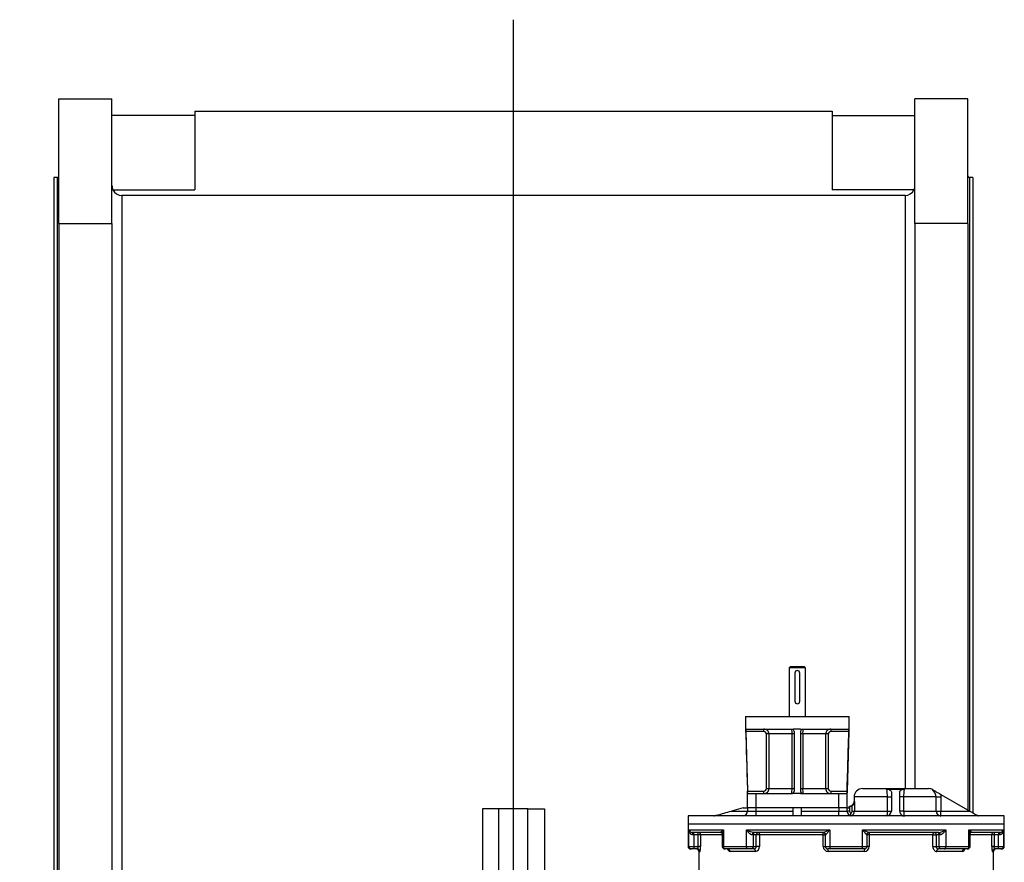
# Model space of a CAD drawing. Extents: x 912 to 7049, y 426 to 5475.
# Tile 5 of 5: x 5859 to 7049, y 4458 to 5475. Entities that reach past the tile are written whole.
import ezdxf

# ---------------------------------------------------------------- set-up
doc = ezdxf.new("R2010")
doc.units = 0
doc.layers.get('0').update_dxf_attribs({"linetype": 'CONTINUOUS'})
doc.layers.add('FORMAT', color=7, linetype='CONTINUOUS')

# ---------------------------------------------------------------- blocks, each defined once
blk = doc.blocks.new('SW_CENTERMARKSYMBOL_1')
at = {"layer": 'FORMAT', "color": 0}
for p, q in [((0, 5), (0, 1472.5)), ((-5, 0), (-596.4, 0)), ((0, 0), (-2.5, 0)), ((0, 0), (0, 2.5)), ((0, 0), (0, -2.5)), ((0, 0), (2.5, 0)), ((5, 0), (588.5, 0)), ((0, -5), (0, -1465.1))]:
    blk.add_line(p, q, dxfattribs=at)

msp = doc.modelspace()

# ---------------------------------------------------------------- linework, layer by layer
at = {"color": 7, "linetype": 'CONTINUOUS'}
for p, q in [((5906.7, 5379.9), (5970.7, 5379.9)), ((5906.7, 5229.5), (5906.7, 5379.9)), ((5970.7, 5229.5), (5970.7, 5379.9)), ((7004.7, 5379.9), (6940.7, 5379.9)), ((6940.7, 5229.5), (6940.7, 5379.9)), ((7004.7, 5229.5), (7004.7, 5379.9)), ((6070.7, 5364.9), (6070.7, 5269.9)), ((6070.7, 5364.9), (6840.7, 5364.9)), ((6840.7, 5364.9), (6840.7, 5269.9)), ((6070.7, 5359.9), (5970.7, 5359.9)), ((6840.7, 5359.9), (6940.7, 5359.9)), ((5904.7, 5284.9), (5900.7, 5284.9)), ((5900.7, 5284.9), (5900.7, 3999.9)), ((7010.7, 5284.9), (7006.7, 5284.9)), ((7010.7, 5284.9), (7010.7, 4518.1)), ((5972, 5269.9), (6070.7, 5269.9)), ((6939.5, 5269.9), (6840.7, 5269.9)), ((6928.7, 5263.3), (5982.7, 5263.3)), ((5906.7, 5229.5), (5970.7, 5229.5)), ((5906.7, 5229.5), (5906.7, 2770.3)), ((5970.7, 5229.5), (5970.7, 2770.3)), ((6940.7, 5229.5), (6940.7, 4547.2)), ((7004.7, 5229.5), (6940.7, 5229.5)), ((7004.7, 5229.5), (7004.7, 4521.5)), ((6790.4, 4694.7), (6788.6, 4692.9)), ((6788.6, 4692.9), (6788.6, 4634.2)), ((6798.6, 4692.9), (6788.6, 4692.9)), ((6790.4, 4694.7), (6798.6, 4694.7)), ((6795.6, 4686.7), (6795.6, 4652.7)), ((6798.6, 4694.7), (6806.9, 4694.7)), ((6808.6, 4692.9), (6798.6, 4692.9)), ((6801.6, 4652.7), (6801.6, 4686.7)), ((6808.6, 4692.9), (6806.9, 4694.7)), ((6808.6, 4634.2), (6808.6, 4692.9)), ((6736.1, 4634.2), (6736.1, 4619.2)), ((6736.1, 4634.2), (6861.1, 4634.2)), ((6861.1, 4619.2), (6861.1, 4634.2)), ((6736.3, 4619.2), (6736.1, 4619.2)), ((6736.3, 4616.2), (6738.5, 4544.2)), ((6736.5, 4619.2), (6791.6, 4619.2)), ((6802.6, 4619.2), (6794.6, 4619.2)), ((6794.6, 4616.2), (6794.6, 4544.2)), ((6802.6, 4616.2), (6802.6, 4544.2)), ((6805.6, 4619.2), (6860.7, 4619.2)), ((6860.9, 4616.2), (6858.7, 4544.2)), ((6861.1, 4619.2), (6861, 4619.2)), ((6877.2, 4547.2), (6957.2, 4547.2)), ((6906.8, 4546.3), (6908.5, 4546.7)), ((6908.5, 4546.7), (6917.2, 4546.7)), ((6912.2, 4543.5), (6912.2, 4520.2)), ((6917.2, 4546.7), (6925.9, 4546.7)), ((6922.2, 4543.4), (6922.2, 4520.2)), ((6925.9, 4546.7), (6927.6, 4546.3)), ((6962.2, 4545.1), (6962.2, 4545.8)), ((6738.6, 4524.2), (6738.6, 4541.2)), ((6738.6, 4541.2), (6748.6, 4541.2)), ((6748.6, 4541.2), (6791.6, 4541.2)), ((6794.6, 4541.2), (6791.6, 4541.2)), ((6802.6, 4541.2), (6794.6, 4541.2)), ((6802.6, 4541.2), (6805.6, 4541.2)), ((6805.6, 4541.2), (6848.6, 4541.2)), ((6848.6, 4541.2), (6858.6, 4541.2)), ((6858.6, 4541.2), (6858.6, 4524.2)), ((6867.2, 4537.2), (6867.2, 4531.7)), ((6971.8, 4540.3), (7007.1, 4520.2)), ((6438.2, 4522.9), (6418.2, 4522.9)), ((6418.2, 4522.9), (6418.2, 4368.5)), ((6438.2, 4370), (6438.2, 4522.9)), ((6473.2, 4522.9), (6438.2, 4522.9)), ((6473.2, 4370), (6473.2, 4522.9)), ((6473.2, 4522.9), (6493.2, 4522.9)), ((6493.2, 4522.9), (6493.2, 4368.5)), ((6733.3, 4524.2), (6719, 4520.2)), ((6733.3, 4524.2), (6738.6, 4524.2)), ((6738.6, 4524.2), (6738.6, 4520.2)), ((6793.6, 4514.2), (6793.6, 4524.2)), ((6803.6, 4524.2), (6793.6, 4524.2)), ((6803.6, 4514.2), (6803.6, 4524.2)), ((6858.6, 4524.2), (6858.6, 4520.2)), ((6858.6, 4524.2), (6861.1, 4524.2)), ((6861.1, 4524.2), (6861.1, 4525.7)), ((6861.1, 4525.7), (6861.4, 4525.7)), ((6666.6, 4514.2), (6666.6, 4504.2)), ((7048.6, 4514.2), (6666.6, 4514.2)), ((7048.6, 4504.2), (7048.6, 4514.2)), ((6666.6, 4504.2), (6666.6, 4477.4)), ((7048.6, 4477.4), (7048.6, 4504.2)), ((6706.4, 4494.4), (6671.7, 4494.4)), ((6706.4, 4494.4), (6706.9, 4494.4)), ((6708, 4493), (6708, 4477.4)), ((6829.7, 4494.4), (6745.9, 4494.4)), ((6969.4, 4494.4), (6885.5, 4494.4)), ((7007.2, 4477.4), (7007.2, 4493)), ((7008.8, 4494.4), (7008.3, 4494.4)), ((7043.5, 4494.4), (7008.8, 4494.4)), ((6670.6, 4474.4), (6669.6, 4474.4)), ((6673.6, 4474.4), (6670.6, 4474.4)), ((6678, 4474.4), (6673.6, 4474.4)), ((6711.7, 4474.4), (6711, 4474.4)), ((6739.1, 4474.4), (6711.7, 4474.4)), ((6743.1, 4474.4), (6739.1, 4474.4)), ((6746.3, 4474.4), (6743.1, 4474.4)), ((6838.2, 4474.4), (6835.5, 4474.4)), ((6835.5, 4474.4), (6835.5, 4474.4)), ((6877, 4474.4), (6838.2, 4474.4)), ((6879.7, 4474.4), (6877, 4474.4)), ((6879.8, 4474.4), (6879.7, 4474.4)), ((6972.2, 4474.4), (6969, 4474.4)), ((6976.1, 4474.4), (6972.2, 4474.4)), ((7003.6, 4474.4), (6976.1, 4474.4)), ((7004.2, 4474.4), (7003.6, 4474.4)), ((7041.7, 4474.4), (7037.3, 4474.4)), ((7044.6, 4474.4), (7041.7, 4474.4)), ((7045.6, 4474.4), (7044.6, 4474.4)), ((6679.6, 4471.4), (6679.6, 4429.2)), ((7035.6, 4445.2), (7035.6, 4471.4))]:
    msp.add_line(p, q, dxfattribs=at)
at = {"color": 8, "linetype": 'CONTINUOUS'}
for p, q in [((5904.7, 5284.9), (5904.7, 3999.9)), ((7006.7, 5284.9), (7006.7, 4520.4)), ((5982.7, 5263.3), (5982.7, 4014.9)), ((6928.7, 5263.3), (6928.7, 4547.2)), ((6758.2, 4616.2), (6736.3, 4616.2)), ((6758.2, 4616.2), (6758.2, 4619.2)), ((6839, 4619.2), (6839, 4616.2)), ((6860.9, 4616.2), (6839, 4616.2)), ((6764.2, 4613.2), (6761.3, 4613.2)), ((6761.3, 4547.2), (6761.3, 4613.2)), ((6792.2, 4613.2), (6764.2, 4613.2)), ((6764.2, 4613.2), (6764.2, 4547.2)), ((6794.6, 4613.2), (6792.2, 4613.2)), ((6792.2, 4547.2), (6792.2, 4613.2)), ((6805.1, 4613.2), (6802.6, 4613.2)), ((6833, 4613.2), (6805.1, 4613.2)), ((6805.1, 4613.2), (6805.1, 4547.2)), ((6833, 4547.2), (6833, 4613.2)), ((6836, 4613.2), (6833, 4613.2)), ((6836, 4613.2), (6836, 4547.2)), ((6738.5, 4544.2), (6758.2, 4544.2)), ((6758.2, 4541.2), (6758.2, 4544.2)), ((6761.3, 4547.2), (6764.2, 4547.2)), ((6764.2, 4547.2), (6792.2, 4547.2)), ((6792.2, 4547.2), (6794.6, 4547.2)), ((6802.6, 4547.2), (6805.1, 4547.2)), ((6805.1, 4547.2), (6833, 4547.2)), ((6833, 4547.2), (6836, 4547.2)), ((6839, 4544.2), (6839, 4541.2)), ((6839, 4544.2), (6858.7, 4544.2)), ((6748.6, 4541.2), (6748.6, 4524.2)), ((6848.6, 4524.2), (6848.6, 4541.2)), ((6907.4, 4537.2), (6867.2, 4537.2)), ((6867.2, 4531.7), (6867.8, 4531.7)), ((6867.8, 4531.7), (6867.8, 4520.2)), ((6907.4, 4537.2), (6912.2, 4537.2)), ((6907.4, 4520.2), (6907.4, 4537.2)), ((6927, 4537.2), (6922.2, 4537.2)), ((6927, 4537.2), (6927, 4520.2)), ((6966.2, 4537.2), (6927, 4537.2)), ((6966.2, 4520.2), (6966.2, 4537.2)), ((6966.2, 4537.2), (6972.1, 4537.2)), ((6972.1, 4537.2), (6972.1, 4520.2)), ((6719, 4520.2), (6738.6, 4520.2)), ((6748.6, 4524.2), (6738.6, 4524.2)), ((6738.6, 4520.2), (6748.6, 4520.2)), ((6793.6, 4524.2), (6748.6, 4524.2)), ((6748.6, 4524.2), (6748.6, 4520.2)), ((6748.6, 4520.2), (6748.6, 4514.2)), ((6748.6, 4520.2), (6793.6, 4520.2)), ((6848.6, 4524.2), (6803.6, 4524.2)), ((6803.6, 4520.2), (6848.6, 4520.2)), ((6848.6, 4524.2), (6848.6, 4520.2)), ((6858.6, 4524.2), (6848.6, 4524.2)), ((6848.6, 4514.2), (6848.6, 4520.2)), ((6848.6, 4520.2), (6858.6, 4520.2)), ((6861.6, 4520.2), (6858.6, 4520.2)), ((6861.6, 4525.7), (6861.6, 4520.2)), ((6864.8, 4520.2), (6864.8, 4526.7)), ((6864.8, 4520.2), (6867.8, 4520.2)), ((6867.8, 4520.2), (6907.4, 4520.2)), ((6907.4, 4520.2), (6912.2, 4520.2)), ((6927, 4520.2), (6922.2, 4520.2)), ((6927, 4520.2), (6966.2, 4520.2)), ((6966.2, 4520.2), (6972.1, 4520.2)), ((6972.1, 4514.2), (6972.1, 4520.2)), ((6972.1, 4520.2), (7007.1, 4520.2)), ((7048.6, 4504.2), (6666.6, 4504.2)), ((6667.6, 4497.4), (6709.3, 4497.4)), ((6667.6, 4477.4), (6667.6, 4497.4)), ((6709.3, 4497.4), (6709.3, 4477.4)), ((6737.2, 4497.4), (6837.9, 4497.4)), ((6737.2, 4477.4), (6737.2, 4497.4)), ((6837.9, 4497.4), (6837.9, 4477.4)), ((6877.3, 4497.4), (6978, 4497.4)), ((6877.3, 4477.4), (6877.3, 4497.4)), ((6978, 4497.4), (6978, 4477.4)), ((7005.9, 4497.4), (7047.6, 4497.4)), ((7005.9, 4477.4), (7005.9, 4497.4)), ((7047.6, 4497.4), (7047.6, 4477.4)), ((6673.5, 4491.4), (6672.3, 4491.4)), ((6678.9, 4491.4), (6673.5, 4491.4)), ((6673.5, 4491.4), (6673.5, 4477.4)), ((6681.8, 4491.4), (6678.9, 4491.4)), ((6678.9, 4477.4), (6678.9, 4491.4)), ((6681.8, 4491.4), (6681.8, 4477.4)), ((6708, 4491.4), (6681.8, 4491.4)), ((6745.2, 4491.4), (6744.3, 4491.4)), ((6749, 4491.4), (6745.2, 4491.4)), ((6745.2, 4491.4), (6745.2, 4477.4)), ((6749, 4477.4), (6749, 4491.4)), ((6752.9, 4491.4), (6749, 4491.4)), ((6829.9, 4491.4), (6752.9, 4491.4)), ((6752.9, 4491.4), (6752.9, 4477.4)), ((6829.9, 4491.4), (6832.4, 4491.4)), ((6829.9, 4477.4), (6829.9, 4491.4)), ((6832.5, 4491.4), (6832.4, 4491.4)), ((6832.4, 4491.4), (6832.4, 4477.4)), ((6832.5, 4477.4), (6832.5, 4491.4)), ((6832.7, 4491.4), (6832.5, 4491.4)), ((6882.7, 4491.4), (6882.6, 4491.4)), ((6882.7, 4491.4), (6882.7, 4477.4)), ((6882.8, 4491.4), (6882.7, 4491.4)), ((6882.8, 4477.4), (6882.8, 4491.4)), ((6885.3, 4491.4), (6882.8, 4491.4)), ((6962.4, 4491.4), (6885.3, 4491.4)), ((6885.3, 4491.4), (6885.3, 4477.4)), ((6962.4, 4477.4), (6962.4, 4491.4)), ((6962.4, 4491.4), (6966.2, 4491.4)), ((6970.1, 4491.4), (6966.2, 4491.4)), ((6966.2, 4491.4), (6966.2, 4477.4)), ((6971, 4491.4), (6970.1, 4491.4)), ((6970.1, 4477.4), (6970.1, 4491.4)), ((7033.5, 4491.4), (7007.2, 4491.4)), ((7033.5, 4477.4), (7033.5, 4491.4)), ((7036.4, 4491.4), (7033.5, 4491.4)), ((7041.7, 4491.4), (7036.4, 4491.4)), ((7036.4, 4491.4), (7036.4, 4477.4)), ((7042.9, 4491.4), (7041.7, 4491.4)), ((7041.7, 4477.4), (7041.7, 4491.4)), ((6666.6, 4477.4), (6667.6, 4477.4)), ((6667.6, 4477.4), (6673.5, 4477.4)), ((6673.5, 4477.4), (6678.9, 4477.4)), ((6681.8, 4477.4), (6678.9, 4477.4)), ((6708, 4477.4), (6709.3, 4477.4)), ((6709.3, 4477.4), (6737.2, 4477.4)), ((6737.2, 4477.4), (6745.2, 4477.4)), ((6745.2, 4477.4), (6749, 4477.4)), ((6752.9, 4477.4), (6749, 4477.4)), ((6829.9, 4477.4), (6832.4, 4477.4)), ((6832.4, 4477.4), (6832.5, 4477.4)), ((6832.5, 4477.4), (6837.9, 4477.4)), ((6837.9, 4477.4), (6877.3, 4477.4)), ((6877.3, 4477.4), (6882.7, 4477.4)), ((6882.7, 4477.4), (6882.8, 4477.4)), ((6885.3, 4477.4), (6882.8, 4477.4)), ((6962.4, 4477.4), (6966.2, 4477.4)), ((6966.2, 4477.4), (6970.1, 4477.4)), ((6970.1, 4477.4), (6978, 4477.4)), ((6978, 4477.4), (7005.9, 4477.4)), ((7005.9, 4477.4), (7007.2, 4477.4)), ((7036.4, 4477.4), (7033.5, 4477.4)), ((7036.4, 4477.4), (7041.7, 4477.4)), ((7041.7, 4477.4), (7047.6, 4477.4)), ((7047.6, 4477.4), (7048.6, 4477.4)), ((6681, 4471.4), (6679.6, 4471.4)), ((6748.1, 4471.4), (6717.3, 4471.4)), ((6879.4, 4471.4), (6835.8, 4471.4)), ((6998, 4471.4), (6967.1, 4471.4)), ((7035.6, 4471.4), (7034.3, 4471.4))]:
    msp.add_line(p, q, dxfattribs=at)
at = {"color": 7, "linetype": 'CONTINUOUS', "flags": 128}
for points in [[(6736.1, 4619.2), (6736.4, 4610.2), (6736.7, 4601.2), (6737, 4592.3), (6737.3, 4583.4), (6737.6, 4574.6), (6737.8, 4565.7), (6738.1, 4556.5), (6738.4, 4547.3), (6738.6, 4543.3), (6738.6, 4542.5)], [(6736.3, 4619.2), (6736.3, 4619), (6736.4, 4618.7)], [(6736.4, 4618.7), (6736.4, 4619), (6736.5, 4619.2)], [(6791.6, 4619.2), (6792.5, 4619), (6793.3, 4618.7)], [(6794.6, 4619.2), (6793.9, 4619), (6793.3, 4618.7)], [(6802.6, 4619.2), (6803.3, 4619), (6804, 4618.7)], [(6804, 4618.7), (6804.8, 4619), (6805.6, 4619.2)], [(6858.7, 4542.5), (6858.7, 4542.9), (6858.8, 4545.7), (6858.9, 4549), (6859, 4553.3), (6859.2, 4558.1), (6859.3, 4563.3), (6859.5, 4568.6), (6859.7, 4573.8), (6859.8, 4579), (6860, 4584), (6860.2, 4589), (6860.6, 4604.3), (6861.1, 4619.2)], [(6860.7, 4619.2), (6860.8, 4619), (6860.9, 4618.7)], [(6861, 4619.2), (6860.9, 4619), (6860.9, 4618.7)], [(6738.6, 4541.2), (6738.6, 4541.3), (6738.6, 4541.8), (6738.6, 4542.3), (6738.6, 4542.8), (6738.6, 4543.4), (6738.5, 4544.2)], [(6858.7, 4544.2), (6858.7, 4543.4), (6858.7, 4542.8), (6858.7, 4542.3), (6858.6, 4541.8), (6858.6, 4541.3), (6858.6, 4541.2)], [(6908.5, 4546.7), (6909, 4546.4), (6909.5, 4546), (6910.5, 4545.5), (6911.3, 4544.8), (6912, 4544.2), (6912.2, 4543.5)], [(6922.2, 4543.4), (6922.4, 4544), (6922.9, 4544.6), (6923.6, 4545.1), (6924.4, 4545.6), (6925.3, 4546.2), (6925.9, 4546.7)], [(6962.2, 4545.8), (6963.7, 4545), (6965.4, 4544), (6966.9, 4543.1), (6968.6, 4542.2), (6970.2, 4541.3), (6971.8, 4540.3)], [(6738.6, 4541.2), (6738.6, 4541.2)], [(6858.6, 4541.2), (6858.6, 4541.2)], [(6697.6, 4514.2), (6697.7, 4514.2), (6698.1, 4514.3), (6698.7, 4514.5), (6699.5, 4514.7), (6700.5, 4515), (6701.7, 4515.3), (6703.1, 4515.7), (6704.7, 4516.1), (6706.4, 4516.6), (6708.3, 4517.2), (6710.3, 4517.7), (6712.4, 4518.3), (6714.6, 4518.9), (6716.8, 4519.5), (6719, 4520.2)], [(6861.4, 4525.7), (6861.5, 4525.7), (6861.6, 4525.7)], [(6864.8, 4526.7), (6863, 4525.9), (6861.6, 4525.7)], [(7007.1, 4520.2), (7008.6, 4519.3), (7010.1, 4518.5), (7011.5, 4517.7), (7012.8, 4516.9), (7014, 4516.2), (7015.1, 4515.6), (7016, 4515.1), (7016.7, 4514.7), (7017.2, 4514.4), (7017.5, 4514.2), (7017.6, 4514.2)], [(6863.2, 4514.3), (6863.2, 4514.3), (6863.2, 4514.3)]]:
    msp.add_lwpolyline(points, dxfattribs=at)
at = {"color": 8, "linetype": 'CONTINUOUS', "flags": 128}
for points in [[(6917.2, 4546.7), (6917.3, 4546.7), (6917.4, 4546.7), (6917.4, 4546.7), (6917.4, 4546.7), (6917.4, 4546.7), (6917.4, 4546.7), (6917.4, 4546.7), (6917.4, 4546.7), (6917.4, 4546.7), (6917.4, 4546.7), (6917.3, 4546.7), (6917.2, 4546.7), (6917.1, 4546.7), (6917.1, 4546.7), (6917, 4546.7), (6917, 4546.7), (6917, 4546.7), (6917, 4546.7), (6917, 4546.7), (6917, 4546.7), (6917, 4546.7), (6917.1, 4546.7), (6917.1, 4546.7), (6917.2, 4546.7)], [(6971.8, 4540.3), (6972.1, 4538.6), (6972.1, 4537.2)], [(6907.4, 4520.2), (6907.4, 4519), (6907.3, 4517.9), (6907.2, 4516.8), (6907.1, 4515.9), (6906.9, 4515.2), (6906.7, 4514.6), (6906.5, 4514.3), (6906.2, 4514.2)], [(6927, 4520.2), (6927.1, 4519), (6927.1, 4517.9), (6927.2, 4516.8), (6927.4, 4515.9), (6927.6, 4515.2), (6927.8, 4514.6), (6928, 4514.3), (6928.2, 4514.2)], [(6672.3, 4491.4), (6671.4, 4491.6), (6670.5, 4492), (6669.6, 4492.7), (6669.4, 4493), (6669.1, 4493.4), (6668.8, 4493.7), (6668.4, 4494.6), (6668, 4495.5), (6667.8, 4496.3), (6667.6, 4497.4)], [(6706.4, 4494.4), (6706.3, 4494.5), (6706.3, 4494.8), (6706.5, 4495), (6706.6, 4495.2), (6706.8, 4495.4), (6707, 4495.6), (6707.5, 4496), (6708.2, 4496.6), (6709.3, 4497.4)], [(6744.3, 4491.4), (6743.4, 4491.6), (6742.4, 4492), (6741.4, 4492.7), (6741, 4493), (6740.6, 4493.4), (6740.2, 4493.7), (6739.4, 4494.6), (6738.6, 4495.5), (6738, 4496.3), (6737.2, 4497.4)], [(6837.9, 4497.4), (6837.2, 4496.5), (6836.6, 4495.8), (6836, 4495.1), (6835.4, 4494.4), (6834.9, 4493.7), (6834, 4492.7), (6833.4, 4492), (6832.9, 4491.6), (6832.7, 4491.4)], [(6882.6, 4491.4), (6882.3, 4491.6), (6881.9, 4492), (6881.2, 4492.7), (6880.9, 4493), (6880.7, 4493.4), (6880.4, 4493.7), (6879.7, 4494.6), (6878.9, 4495.5), (6878.3, 4496.3), (6877.3, 4497.4)], [(6978, 4497.4), (6977.4, 4496.5), (6976.9, 4495.8), (6976.3, 4495.1), (6975.7, 4494.4), (6975, 4493.7), (6973.9, 4492.7), (6972.8, 4492), (6971.8, 4491.6), (6971, 4491.4)], [(7005.9, 4497.4), (7006.6, 4496.9), (7007.2, 4496.5), (7007.7, 4496.1), (7008, 4495.8), (7008.3, 4495.6), (7008.7, 4495.2), (7008.9, 4494.8), (7009, 4494.7), (7009, 4494.5), (7008.8, 4494.4)], [(7047.6, 4497.4), (7047.5, 4496.5), (7047.3, 4495.8), (7047.1, 4495.1), (7046.8, 4494.4), (7046.4, 4493.7), (7045.6, 4492.7), (7044.7, 4492), (7043.8, 4491.6), (7042.9, 4491.4)], [(6745.9, 4494.4), (6745.6, 4494.4), (6745.3, 4494.2), (6745, 4493.9), (6744.7, 4493.5), (6744.5, 4493.1), (6744.4, 4492.6), (6744.3, 4492), (6744.3, 4491.4)], [(6751.1, 4494.4), (6751.5, 4494.4), (6751.8, 4494.2), (6752.1, 4493.9), (6752.4, 4493.5), (6752.6, 4493.1), (6752.8, 4492.6), (6752.9, 4492), (6752.9, 4491.4)], [(6962.4, 4491.4), (6962.4, 4492), (6962.5, 4492.6), (6962.7, 4493.1), (6962.9, 4493.5), (6963.1, 4493.9), (6963.4, 4494.2), (6963.8, 4494.4), (6964.1, 4494.4)], [(6969.4, 4494.4), (6969.7, 4494.4), (6970, 4494.2), (6970.3, 4493.9), (6970.5, 4493.5), (6970.7, 4493.1), (6970.9, 4492.6), (6971, 4492), (6971, 4491.4)], [(6681, 4471.4), (6681.1, 4471.5), (6681.3, 4471.9), (6681.4, 4472.4), (6681.5, 4473.2), (6681.6, 4474.1), (6681.7, 4475.1), (6681.8, 4476.2), (6681.8, 4477.4)], [(6739.1, 4474.4), (6738.7, 4474.5), (6738.4, 4474.6), (6738.1, 4474.9), (6737.8, 4475.3), (6737.5, 4475.7), (6737.4, 4476.3), (6737.3, 4476.8), (6737.2, 4477.4)], [(6748.1, 4471.4), (6748.1, 4472), (6748, 4472.6), (6747.8, 4473.1), (6747.6, 4473.5), (6747.3, 4473.9), (6747, 4474.2), (6746.6, 4474.4), (6746.3, 4474.4)], [(6962.4, 4477.4), (6962.4, 4476.2), (6962.7, 4475.1), (6963.2, 4474.1), (6963.8, 4473.2), (6964.5, 4472.4), (6965.3, 4471.9), (6966.2, 4471.5), (6967.1, 4471.4)], [(6967.1, 4471.4), (6967.2, 4472), (6967.3, 4472.6), (6967.4, 4473.1), (6967.7, 4473.5), (6967.9, 4473.9), (6968.3, 4474.2), (6968.6, 4474.4), (6969, 4474.4)], [(6976.1, 4474.4), (6976.5, 4474.5), (6976.9, 4474.6), (6977.2, 4474.9), (6977.5, 4475.3), (6977.7, 4475.7), (6977.9, 4476.3), (6978, 4476.8), (6978, 4477.4)], [(7033.5, 4477.4), (7033.5, 4476.2), (7033.5, 4475.1), (7033.6, 4474.1), (7033.7, 4473.2), (7033.8, 4472.4), (7034, 4471.9), (7034.1, 4471.5), (7034.3, 4471.4)], [(7037.3, 4474.4), (7036.9, 4474.6), (7036.7, 4475.3), (7036.5, 4475.8), (7036.4, 4476.3), (7036.4, 4477.4)]]:
    msp.add_lwpolyline(points, dxfattribs=at)
at = {"color": 7, "linetype": 'CONTINUOUS'}
for centre, radius, start, end in [((5904.7, 5286.9), 2, 270, 0), ((7006.7, 5286.9), 2, 180, 270), ((5982.7, 5275.3), 12, 180.0001, 206.572), ((5982.7, 5275.3), 12, 206.5952, 269.9642), ((6928.7, 5275.3), 12, 270.0358, 333.4048), ((6928.7, 5275.3), 12, 333.428, 359.9999), ((6798.6, 4686.7), 3, 0, 180), ((6798.6, 4652.7), 3, 180, 0), ((6766.1, 4617.3), 29.7, 177.3684, 182.1907), ((6791.6, 4616.2), 3, 360, 56.5197), ((6805.6, 4616.2), 3, 123.4817, 179.9986), ((6831.2, 4617.3), 29.7, 357.8079, 2.6316), ((6791.6, 4544.2), 3, 270.0017, 359.9989), ((6805.6, 4544.2), 3, 180.0015, 269.9985), ((6877.2, 4537.2), 10, 90, 180), ((6957.2, 4537.2), 10, 60.2606, 90), ((6861.2, 4531.7), 6, 270, 0), ((6861, 4532.4), 6.87, 304.2575, 354.0398), ((6732.6, 4520.2), 6, 270, 0), ((6864.6, 4520.2), 6, 180, 270), ((6906.2, 4520.2), 6, 270.0004, 0.0001), ((6928.2, 4520.1), 5.97, 179.7489, 270.2505), ((6701.9, 4516.1), 161.3, 359.3675, 0.4971), ((6706.4, 4492.8), 1.61, 6.7782, 72.3539), ((6885.8, 4491.4), 3, 90.0051, 180.004), ((7008.8, 4492.8), 1.61, 107.6304, 173.2375), ((6669.6, 4477.4), 3, 180, 270), ((6676.6, 4471.4), 3, 0, 90), ((6711, 4477.4), 3, 180, 270), ((6835.5, 4477.4), 3, 179.9969, 269.9946), ((6879.7, 4477.4), 3, 270.0045, 0.004), ((7004.2, 4477.4), 3, 270, 0), ((7038.6, 4471.4), 3, 90, 180), ((7045.6, 4477.4), 3, 270, 0)]:
    msp.add_arc(centre, radius, start, end, dxfattribs=at)
at = {"color": 8, "linetype": 'CONTINUOUS'}
for centre, radius, start, end in [((6758.2, 4613.2), 6, 359.9792, 89.9921), ((6758.2, 4613.1), 3.03, 0.5636, 90.3528), ((6773.7, 4614.5), 18.6, 355.923, 14.6017), ((6822.6, 4614.6), 17.6, 164.8983, 184.577), ((6839, 4613.2), 6, 90.0085, 180.0202), ((6839, 4613.1), 3.03, 89.7177, 179.3665), ((6758.2, 4547.2), 6, 270.0082, 0.0205), ((6758.2, 4547.2), 3.03, 269.7177, 359.3659), ((6774.6, 4545.8), 17.6, 344.8987, 4.5766), ((6823.6, 4545.8), 18.6, 175.9217, 194.6029), ((6839, 4547.2), 6, 179.9793, 269.9919), ((6839, 4547.2), 3.03, 180.5629, 270.353), ((6857.4, 4538.5), 50, 358.4878, 8.9542), ((6977, 4538.5), 50, 171.0455, 181.5124), ((6956.4, 4537.1), 9.83, 0.2276, 54.0871), ((6864.6, 4520.2), 3, 180, 242.0665), ((6861.8, 4520.2), 6, 283.6629, 0.0115), ((6861.8, 4520.2), 3.04, 297.9661, 359.4009), ((6972.2, 4520.1), 5.94, 179.4427, 269.4302), ((6671.7, 4498.7), 4.27, 197.2703, 269.8082), ((6717.7, 4492.5), 9.65, 149.5417, 176.972), ((6749.4, 4518.5), 24.3, 240.0124, 261.7423), ((6816.4, 4543.5), 50.9, 285.2384, 295.0594), ((6900.7, 4548.4), 56.1, 245.4003, 254.3019), ((6966, 4518), 23.9, 278.064, 300.1813), ((6997.4, 4492.4), 9.82, 3.3675, 30.5032), ((7043.5, 4498.7), 4.3, 270.5508, 342.3704), ((6668.3, 4492.1), 4.08, 349.8844, 34.0532), ((6630.5, 4492.2), 43, 359.0006, 2.9992), ((6678.8, 4491.4), 2.98, 359.6505, 89.646), ((6635.9, 4492.2), 43, 359.0016, 2.9983), ((6747.8, 4491.8), 2.67, 102.0744, 188.3542), ((6751.7, 4491.8), 2.67, 102.0735, 188.3543), ((6829.4, 4491.4), 3, 359.9954, 89.9955), ((6824.7, 4492.1), 5.22, 351.9379, 25.7637), ((6829.5, 4491.4), 3, 359.9952, 89.9957), ((6829.7, 4491.4), 2.97, 359.3484, 89.3338), ((6885.5, 4491.4), 2.97, 90.6668, 180.651), ((6885.7, 4491.4), 3, 90.0045, 180.0046), ((6890.5, 4492.1), 5.22, 154.2385, 188.0599), ((6963.6, 4491.8), 2.67, 351.647, 77.9259), ((6967.4, 4491.8), 2.67, 351.647, 77.9259), ((7036.4, 4491.4), 2.98, 90.3545, 180.3487), ((7079.4, 4492.2), 43, 177.0015, 180.9975), ((7084.8, 4492.2), 43, 177.0034, 180.9978), ((7046.9, 4492.1), 4.08, 145.9503, 190.1116), ((6670.6, 4477.4), 2.99, 179.8475, 269.846), ((6716.5, 4476.7), 43, 179.0007, 182.9992), ((6675.5, 4476.8), 3.4, 315.8844, 10.8053), ((6678, 4471.4), 2.99, 359.7846, 89.7827), ((6712.1, 4477.1), 2.73, 173.731, 261.9136), ((6717.9, 4475.1), 3.75, 190.802, 261.1191), ((6714.6, 4471.7), 2.74, 354.0545, 82.4494), ((6742.5, 4477), 2.67, 282.0735, 8.3538), ((6746.1, 4477.3), 2.91, 272.8664, 1.7539), ((6747.4, 4476.9), 5.52, 277.561, 5.4592), ((6835.9, 4477.4), 5.96, 179.6566, 269.5355), ((6835.4, 4477.4), 3.01, 180.1493, 270.1578), ((6829.4, 4472.2), 6.44, 353.4146, 20.5519), ((6845.4, 4476.7), 7.54, 174.3498, 197.435), ((6869.8, 4476.7), 7.54, 342.5647, 5.6517), ((6879.4, 4477.4), 5.96, 270.4668, 0.3414), ((6885.8, 4472.2), 6.44, 159.4486, 186.586), ((6879.8, 4477.4), 3.01, 269.857, 359.8359), ((6969.1, 4477.3), 2.93, 178.4646, 266.915), ((6972.7, 4477), 2.67, 171.6448, 257.9271), ((7000.7, 4471.7), 2.74, 97.5492, 185.9468), ((6997.4, 4475.1), 3.76, 278.9552, 349.0666), ((7003.2, 4477.1), 2.73, 278.0871, 6.269), ((7037.3, 4471.4), 2.99, 90.2172, 180.2165), ((6998.7, 4476.7), 43, 357.0034, 0.9978), ((7044.6, 4477.4), 2.99, 270.1544, 0.1521)]:
    msp.add_arc(centre, radius, start, end, dxfattribs=at)

# ---------------------------------------------------------------- block references
at = {"layer": 'FORMAT'}
msp.add_blockref('SW_CENTERMARKSYMBOL_1', (6455.7, 4002.9), dxfattribs=at)

doc.saveas('drawing.dxf')
